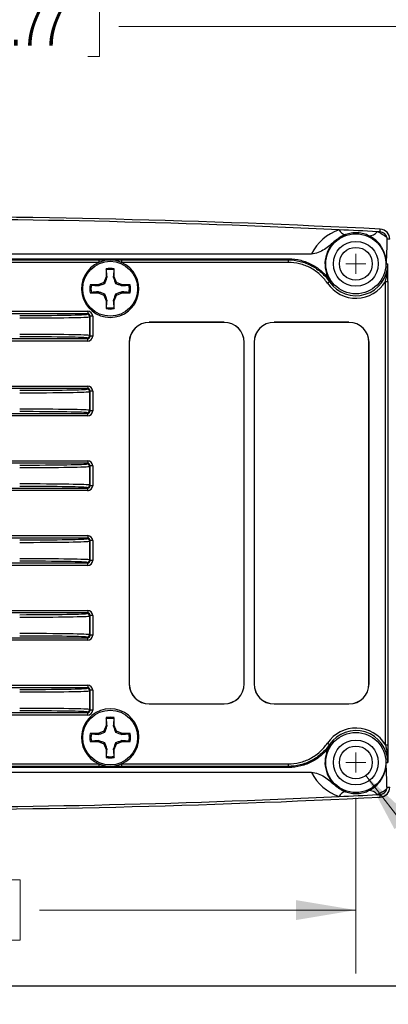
# Model space of a CAD drawing. Header units: millimetres. Extents: x 10 to 272, y 7 to 208.
# Tile 3 of 33: x 87 to 105, y 7 to 56. Entities that reach past the tile are written whole.
import ezdxf

# ---------------------------------------------------------------- set-up
doc = ezdxf.new("R2010")
doc.units = ezdxf.units.MM
doc.styles.add('SLDTEXTSTYLE3', font='TXT', dxfattribs={"width": 0.75})
doc.dimstyles.new('SLDDIMSTYLE2', dxfattribs={"dimtxt": 1.905, "dimasz": 3, "dimexe": 0, "dimexo": 0.0625, "dimgap": 0.47625, "dimtad": 0, "dimtih": 1, "dimtoh": 1, "dimdec": 1, "dimlfac": 2, "dimrnd": 1e-09, "dimzin": 4, "dimdsep": 46, "dimtxsty": 'SLDTEXTSTYLE3', "dimsah": 1, "dimcen": 0.09, "dimadec": 0, "dimazin": 1, "dimtfac": 1, "dimtdec": 1, "dimtofl": 0, "dimtmove": 0, "dimatfit": 3, "dimfxl": 1, "dimfrac": 2, "dimtolj": 1, "dimtzin": 12, "dimarcsym": 0})
doc.dimstyles.new('SLDDIMSTYLE3', dxfattribs={"dimtxt": 1.905, "dimasz": 3, "dimexe": 0, "dimexo": 0.0625, "dimgap": 0.47625, "dimtad": 0, "dimtih": 1, "dimtoh": 1, "dimdec": 1, "dimlfac": 2, "dimrnd": 1e-09, "dimzin": 12, "dimdsep": 46, "dimtxsty": 'SLDTEXTSTYLE3', "dimsah": 1, "dimcen": 0, "dimadec": 0, "dimazin": 3, "dimtfac": 1, "dimtdec": 1, "dimtofl": 0, "dimtmove": 0, "dimatfit": 3, "dimfxl": 1, "dimfrac": 2, "dimtolj": 1, "dimtzin": 12, "dimarcsym": 0})

# ---------------------------------------------------------------- blocks, each defined once
blk = doc.blocks.new('_D_6')
at = {"color": 7, "linetype": 'Continuous', "lineweight": 18}
for p, q in [((112.979, 78.14), (112.979, 52.642)), ((52.466, 73.724), (52.466, 52.642)), ((85.52, 57.329), (84.939, 57.329)), ((84.939, 57.329), (84.939, 54.305)), ((90.446, 57.329), (91.027, 57.329)), ((91.027, 57.329), (91.027, 54.305)), ((52.466, 55.817), (77.638, 55.817)), ((112.979, 55.817), (91.993, 55.817)), ((84.939, 54.305), (85.52, 54.305)), ((91.027, 54.305), (90.446, 54.305))]:
    blk.add_line(p, q, dxfattribs=at)
for points in [[(52.466, 55.817), (55.466, 55.317), (55.466, 56.317)], [(112.979, 55.817), (109.979, 56.317), (109.979, 55.317)]]:
    blk.add_solid(points, dxfattribs=at)
at = {"color": 7, "linetype": 'Continuous', "lineweight": 18, "char_height": 1.905, "attachment_point": 1, "style": 'SLDTEXTSTYLE3'}
for s, insert in [('121.0', (78.025, 56.76)), ('4.77', (85.52, 56.76))]:
    blk.add_mtext(s, dxfattribs=dict(at, insert=insert))
blk = doc.blocks.new('_D_15')
at = {"color": 7, "linetype": 'Continuous', "lineweight": 18}
for p, q in [((54.866, 17.143), (54.866, 8.337)), ((103.866, 17.143), (103.866, 8.337)), ((81.557, 13.024), (80.976, 13.024)), ((80.976, 13.024), (80.976, 10)), ((86.483, 13.024), (87.064, 13.024)), ((87.064, 13.024), (87.064, 10)), ((54.866, 11.512), (75.083, 11.512)), ((103.866, 11.512), (88.03, 11.512)), ((80.976, 10), (81.557, 10)), ((87.064, 10), (86.483, 10))]:
    blk.add_line(p, q, dxfattribs=at)
for points in [[(54.866, 11.512), (57.866, 11.012), (57.866, 12.012)], [(103.866, 11.512), (100.866, 12.012), (100.866, 11.012)]]:
    blk.add_solid(points, dxfattribs=at)
at = {"color": 7, "linetype": 'Continuous', "lineweight": 18, "char_height": 1.905, "attachment_point": 1, "style": 'SLDTEXTSTYLE3'}
for s, insert in [('98.0', (75.469, 12.456)), ('3.86', (81.557, 12.456))]:
    blk.add_mtext(s, dxfattribs=dict(at, insert=insert))
blk = doc.blocks.new('SW_SYMBOL_HOLE_DEPTH')
at = {"color": 0, "linetype": 'Continuous', "lineweight": 18}
for p, q in [((0, 875), (800, 875)), ((400, 875), (400, 75)), ((100, 555), (400, 75)), ((700, 555), (400, 75))]:
    blk.add_line(p, q, dxfattribs=at)
blk = doc.blocks.new('_D_19')
at = {"color": 7, "linetype": 'Continuous', "lineweight": 18}
for p, q in [((104.369, 18.258), (109.547, 11.512)), ((109.547, 11.512), (112.517, 11.512))]:
    blk.add_line(p, q, dxfattribs=at)
blk.add_solid([(104.369, 18.258), (105.799, 15.574), (106.592, 16.183)], dxfattribs=at)
at = {"color": 7, "linetype": 'Continuous', "lineweight": 18, "xscale": 0.0024333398, "yscale": 0.0024333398, "zscale": 0.0024333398}
blk.add_blockref('SW_SYMBOL_HOLE_DEPTH', (125.687, 10.25), dxfattribs=at)
at = {"color": 7, "linetype": 'Continuous', "lineweight": 18, "char_height": 1.905, "attachment_point": 1, "style": 'SLDTEXTSTYLE3'}
for s, insert in [('4X M4X0.7', (112.517, 12.47)), ('8.0[.32]', (128.409, 12.47))]:
    blk.add_mtext(s, dxfattribs=dict(at, insert=insert))
blk = doc.blocks.new('SW_CENTERMARKSYMBOL_7')
at = {"color": 0, "linetype": 'Continuous', "lineweight": 0}
for q in [(0, 0.5), (-0.5, 0), (0, -0.5), (0.5, 0)]:
    blk.add_line((0, 0), q, dxfattribs=at)
blk = doc.blocks.new('SW_CENTERMARKSYMBOL_8')
at = {"color": 0, "linetype": 'Continuous', "lineweight": 0}
for q in [(0, 0.5), (-0.5, 0), (0, -0.5), (0.5, 0)]:
    blk.add_line((0, 0), q, dxfattribs=at)

msp = doc.modelspace()

# ---------------------------------------------------------------- linework, layer by layer
at = {"color": 7, "linetype": 'Continuous', "lineweight": 25}
for p, q in [((105.085, 45.517), (105.092, 45.651)), ((105.566, 45.152), (105.425, 45.152)), ((57.121, 44.413), (101.638, 44.413)), ((58.257, 44.163), (100.504, 44.163)), ((58.286, 44.11), (91.002, 44.11)), ((91.002, 43.985), (58.286, 43.985)), ((91.002, 44.11), (91.002, 43.985)), ((92.131, 44.11), (100.476, 44.11)), ((92.131, 44.11), (92.131, 43.985)), ((100.476, 43.985), (92.131, 43.985)), ((100.476, 44.11), (100.504, 44.163)), ((100.476, 44.11), (100.476, 43.985)), ((91.363, 43.659), (91.363, 43.263)), ((91.381, 43.607), (91.363, 43.659)), ((91.752, 43.607), (91.77, 43.659)), ((91.77, 43.263), (91.77, 43.659)), ((105.379, 43.913), (105.465, 43.913)), ((91.247, 42.982), (90.967, 42.866)), ((91.363, 43.263), (91.247, 42.982)), ((91.3, 42.93), (91.247, 42.982)), ((91.412, 43.253), (91.363, 43.263)), ((91.721, 43.253), (91.77, 43.263)), ((91.886, 42.982), (91.77, 43.263)), ((91.833, 42.93), (91.886, 42.982)), ((92.166, 42.866), (91.886, 42.982)), ((102.581, 43.053), (102.544, 43.015)), ((105.344, 43.026), (105.469, 43.026)), ((105.344, 19.8), (105.344, 43.026)), ((105.469, 43.026), (105.469, 19.8)), ((90.967, 42.866), (90.57, 42.866)), ((90.622, 42.848), (90.57, 42.866)), ((90.622, 42.477), (90.57, 42.46)), ((90.57, 42.46), (90.967, 42.46)), ((90.976, 42.818), (90.967, 42.866)), ((90.976, 42.508), (90.967, 42.46)), ((90.967, 42.46), (91.247, 42.343)), ((91.886, 42.343), (92.166, 42.46)), ((92.156, 42.818), (92.166, 42.866)), ((92.156, 42.508), (92.166, 42.46)), ((92.562, 42.866), (92.166, 42.866)), ((92.166, 42.46), (92.562, 42.46)), ((92.51, 42.848), (92.562, 42.866)), ((92.51, 42.477), (92.562, 42.46)), ((91.3, 42.396), (91.247, 42.343)), ((91.247, 42.343), (91.363, 42.063)), ((91.412, 42.073), (91.363, 42.063)), ((91.363, 42.063), (91.363, 41.667)), ((91.721, 42.073), (91.77, 42.063)), ((91.77, 42.063), (91.886, 42.343)), ((91.77, 41.667), (91.77, 42.063)), ((91.833, 42.396), (91.886, 42.343)), ((56.723, 41.536), (90.439, 41.536)), ((90.439, 41.536), (90.439, 41.411)), ((91.381, 41.719), (91.363, 41.667)), ((91.752, 41.719), (91.77, 41.667)), ((90.439, 41.411), (56.723, 41.411)), ((90.41, 41.381), (90.439, 41.411)), ((90.564, 41.286), (90.535, 41.256)), ((90.535, 41.256), (90.535, 40.32)), ((90.564, 40.29), (90.564, 41.286)), ((90.689, 41.286), (90.564, 41.286)), ((90.689, 41.286), (90.689, 40.29)), ((97.273, 40.98), (93.523, 40.98)), ((93.523, 40.98), (93.523, 40.975)), ((97.273, 40.975), (93.523, 40.975)), ((97.273, 40.975), (97.273, 40.98)), ((103.523, 40.98), (99.773, 40.98)), ((99.773, 40.98), (99.773, 40.975)), ((103.523, 40.975), (99.773, 40.975)), ((103.523, 40.975), (103.523, 40.98)), ((56.676, 40.165), (90.439, 40.165)), ((90.439, 40.04), (56.676, 40.04)), ((90.439, 40.165), (90.41, 40.195)), ((90.439, 40.04), (90.439, 40.165)), ((90.535, 40.32), (90.564, 40.29)), ((90.689, 40.29), (90.564, 40.29)), ((92.519, 39.975), (92.519, 22.85)), ((92.523, 39.975), (92.519, 39.975)), ((92.523, 39.975), (92.523, 22.85)), ((98.277, 39.975), (98.273, 39.975)), ((98.273, 22.85), (98.273, 39.975)), ((98.277, 22.85), (98.277, 39.975)), ((98.769, 39.975), (98.769, 22.85)), ((98.773, 39.975), (98.769, 39.975)), ((98.773, 39.975), (98.773, 22.85)), ((104.527, 39.975), (104.523, 39.975)), ((104.523, 22.85), (104.523, 39.975)), ((104.527, 22.85), (104.527, 39.975)), ((56.571, 37.786), (90.439, 37.786)), ((90.439, 37.661), (56.571, 37.661)), ((90.41, 37.631), (90.439, 37.661)), ((90.439, 37.786), (90.439, 37.661)), ((90.564, 37.536), (90.535, 37.506)), ((90.564, 36.54), (90.564, 37.536)), ((90.689, 37.536), (90.564, 37.536)), ((90.689, 37.536), (90.689, 36.54)), ((90.535, 37.506), (90.535, 36.57)), ((90.535, 36.57), (90.564, 36.54)), ((90.689, 36.54), (90.564, 36.54)), ((56.542, 36.415), (90.439, 36.415)), ((90.439, 36.29), (56.542, 36.29)), ((90.439, 36.415), (90.41, 36.445)), ((90.439, 36.29), (90.439, 36.415)), ((56.49, 34.036), (90.439, 34.036)), ((90.439, 33.911), (56.49, 33.911)), ((90.41, 33.881), (90.439, 33.911)), ((90.439, 34.036), (90.439, 33.911)), ((90.564, 33.786), (90.535, 33.756)), ((90.535, 33.756), (90.535, 32.82)), ((90.564, 32.79), (90.564, 33.786)), ((90.689, 33.786), (90.564, 33.786)), ((90.689, 33.786), (90.689, 32.79)), ((56.48, 32.665), (90.439, 32.665)), ((90.439, 32.665), (90.41, 32.695)), ((90.439, 32.54), (90.439, 32.665)), ((90.535, 32.82), (90.564, 32.79)), ((90.689, 32.79), (90.564, 32.79)), ((90.439, 32.54), (56.48, 32.54)), ((56.48, 30.286), (90.439, 30.286)), ((90.439, 30.161), (56.48, 30.161)), ((90.41, 30.131), (90.439, 30.161)), ((90.439, 30.286), (90.439, 30.161)), ((90.564, 30.036), (90.535, 30.006)), ((90.535, 30.006), (90.535, 29.07)), ((90.564, 29.04), (90.564, 30.036)), ((90.689, 30.036), (90.564, 30.036)), ((90.689, 30.036), (90.689, 29.04)), ((56.49, 28.915), (90.439, 28.915)), ((90.439, 28.79), (56.49, 28.79)), ((90.439, 28.915), (90.41, 28.945)), ((90.439, 28.79), (90.439, 28.915)), ((90.535, 29.07), (90.564, 29.04)), ((90.689, 29.04), (90.564, 29.04)), ((56.542, 26.536), (90.439, 26.536)), ((90.439, 26.411), (56.542, 26.411)), ((90.41, 26.381), (90.439, 26.411)), ((90.439, 26.536), (90.439, 26.411)), ((90.564, 26.286), (90.535, 26.256)), ((90.535, 26.256), (90.535, 25.32)), ((90.564, 25.29), (90.564, 26.286)), ((90.689, 26.286), (90.564, 26.286)), ((90.689, 26.286), (90.689, 25.29)), ((90.439, 25.165), (90.41, 25.195)), ((90.535, 25.32), (90.564, 25.29)), ((90.689, 25.29), (90.564, 25.29)), ((56.571, 25.165), (90.439, 25.165)), ((90.439, 25.04), (56.571, 25.04)), ((90.439, 25.04), (90.439, 25.165)), ((56.676, 22.786), (90.439, 22.786)), ((90.439, 22.786), (90.439, 22.661)), ((92.519, 22.85), (92.523, 22.85)), ((98.273, 22.85), (98.277, 22.85)), ((98.769, 22.85), (98.773, 22.85)), ((104.523, 22.85), (104.527, 22.85)), ((90.439, 22.661), (56.676, 22.661)), ((90.41, 22.631), (90.439, 22.661)), ((90.564, 22.536), (90.535, 22.506)), ((90.535, 22.506), (90.535, 21.57)), ((90.564, 21.54), (90.564, 22.536)), ((90.689, 22.536), (90.564, 22.536)), ((90.689, 22.536), (90.689, 21.54)), ((93.523, 21.85), (93.523, 21.846)), ((93.523, 21.85), (97.273, 21.85)), ((93.523, 21.846), (97.273, 21.846)), ((97.273, 21.846), (97.273, 21.85)), ((99.773, 21.85), (99.773, 21.846)), ((99.773, 21.85), (103.523, 21.85)), ((99.773, 21.846), (103.523, 21.846)), ((103.523, 21.846), (103.523, 21.85)), ((56.723, 21.415), (90.439, 21.415)), ((90.439, 21.29), (56.723, 21.29)), ((90.439, 21.415), (90.41, 21.445)), ((90.439, 21.29), (90.439, 21.415)), ((90.535, 21.57), (90.564, 21.54)), ((90.689, 21.54), (90.564, 21.54)), ((91.363, 20.763), (91.247, 20.482)), ((91.363, 21.159), (91.363, 20.763)), ((91.381, 21.107), (91.363, 21.159)), ((91.412, 20.753), (91.363, 20.763)), ((91.721, 20.753), (91.77, 20.763)), ((91.752, 21.107), (91.77, 21.159)), ((91.77, 20.763), (91.77, 21.159)), ((91.886, 20.482), (91.77, 20.763)), ((90.967, 20.366), (90.57, 20.366)), ((90.622, 20.348), (90.57, 20.366)), ((91.247, 20.482), (90.967, 20.366)), ((90.976, 20.318), (90.967, 20.366)), ((91.3, 20.43), (91.247, 20.482)), ((91.833, 20.43), (91.886, 20.482)), ((92.166, 20.366), (91.886, 20.482)), ((92.156, 20.318), (92.166, 20.366)), ((92.562, 20.366), (92.166, 20.366)), ((92.51, 20.348), (92.562, 20.366)), ((90.622, 19.977), (90.57, 19.96)), ((90.57, 19.96), (90.967, 19.96)), ((90.976, 20.008), (90.967, 19.96)), ((90.967, 19.96), (91.247, 19.843)), ((91.3, 19.896), (91.247, 19.843)), ((91.247, 19.843), (91.363, 19.563)), ((91.77, 19.563), (91.886, 19.843)), ((91.833, 19.896), (91.886, 19.843)), ((91.886, 19.843), (92.166, 19.96)), ((92.156, 20.008), (92.166, 19.96)), ((92.166, 19.96), (92.562, 19.96)), ((92.51, 19.977), (92.562, 19.96)), ((102.544, 19.811), (102.581, 19.773)), ((105.344, 19.8), (105.469, 19.8)), ((91.412, 19.573), (91.363, 19.563)), ((91.363, 19.563), (91.363, 19.167)), ((91.721, 19.573), (91.77, 19.563)), ((91.77, 19.167), (91.77, 19.563)), ((58.286, 18.841), (91.002, 18.841)), ((91.002, 18.841), (91.002, 18.716)), ((91.381, 19.219), (91.363, 19.167)), ((91.752, 19.219), (91.77, 19.167)), ((92.131, 18.841), (92.131, 18.716)), ((92.131, 18.841), (100.476, 18.841)), ((100.476, 18.841), (100.476, 18.716)), ((105.379, 18.913), (105.465, 18.913)), ((101.638, 18.413), (57.121, 18.413)), ((100.504, 18.663), (58.257, 18.663)), ((91.002, 18.716), (58.286, 18.716)), ((100.476, 18.716), (92.131, 18.716)), ((100.504, 18.663), (100.476, 18.716)), ((105.092, 17.174), (105.085, 17.309)), ((105.425, 17.674), (105.566, 17.674)), ((270.088, 7.692), (10.088, 7.692))]:
    msp.add_line(p, q, dxfattribs=at)
at = {"color": 7, "linetype": 'Continuous', "lineweight": 25, "flags": 128}
for points in [[(102.544, 43.015), (102.541, 43.013), (102.535, 43.009), (102.525, 43.002), (102.513, 42.994), (102.497, 42.983), (102.479, 42.971), (102.46, 42.958), (102.44, 42.944)], [(102.44, 19.881), (102.46, 19.868), (102.479, 19.855), (102.497, 19.843), (102.513, 19.832), (102.525, 19.823), (102.535, 19.817), (102.541, 19.813), (102.544, 19.811)]]:
    msp.add_lwpolyline(points, dxfattribs=at)
at = {"color": 7, "linetype": 'Continuous', "lineweight": 25}
for centre, radius in [((103.866, 43.913), 1.505), ((103.866, 43.913), 1.125), ((103.866, 43.913), 0.825), ((91.566, 42.663), 1.375), ((91.566, 20.163), 1.375), ((103.866, 18.913), 1.505), ((103.866, 18.913), 1.125), ((103.866, 18.913), 0.825)]:
    msp.add_circle(centre, radius, dxfattribs=at)
for centre, radius, start, end in [((79.816, -453.459), 499.75, 87.10098, 90.14137), ((79.816, -453.459), 499.75, 87.10098, 90.14138), ((103.392, 45.779), 0.399, 203.6549, 264.7334), ((104.563, 45.763), 0.442, 263.9704, 327.3141), ((105.066, 45.152), 0.5, 0, 87.101), ((103.866, 43.913), 1.546, 131.8371, 213.7841), ((91.566, 42.663), 1.437, 113.1154, 66.8846), ((91.566, 42.663), 1.437, 66.8846, 113.1154), ((91.566, 42.663), 1.017, 78.463, 101.537), ((91.566, 42.663), 0.962, 78.8818, 101.1182), ((103.866, 43.913), 1.599, 214.1802, 0), ((103.866, 43.913), 1.724, 214.1802, 329.0358), ((91.566, 42.663), 1.017, 168.463, 191.537), ((91.566, 42.663), 0.962, 168.8818, 191.1182), ((91.566, 42.663), 0.962, 348.8818, 11.1182), ((91.566, 42.663), 1.017, 348.463, 11.537), ((91.566, 42.663), 1.017, 258.463, 281.537), ((91.566, 42.663), 0.962, 258.8818, 281.1182), ((90.41, 41.256), 0.125, 0.0195, 89.9809), ((93.523, 39.975), 1.004, 90, 180), ((93.523, 39.975), 1, 90, 180), ((97.273, 39.975), 1.004, 0, 90), ((97.273, 39.975), 1, 0, 90), ((99.773, 39.975), 1.004, 90, 180), ((99.773, 39.975), 1, 90, 180), ((103.523, 39.975), 1.004, 0, 90), ((103.523, 39.975), 1, 0, 90), ((90.41, 40.32), 0.125, 270.0198, 359.9798), ((90.41, 37.506), 0.125, 0.0201, 89.9803), ((90.41, 36.57), 0.125, 270.0199, 359.9797), ((90.41, 33.756), 0.125, 0.02, 89.9803), ((90.41, 32.82), 0.125, 270.0198, 359.9799), ((90.41, 30.006), 0.125, 0.0201, 89.9802), ((90.41, 29.07), 0.125, 270.0197, 359.98), ((90.41, 26.256), 0.125, 0.0203, 89.9801), ((90.41, 25.32), 0.125, 270.0197, 359.9799), ((93.523, 22.85), 1.004, 180, 270), ((93.523, 22.85), 1, 180, 270), ((97.273, 22.85), 1.004, 270, 0), ((97.273, 22.85), 1, 270, 0), ((99.773, 22.85), 1.004, 180, 270), ((99.773, 22.85), 1, 180, 270), ((103.523, 22.85), 1.004, 270, 0), ((103.523, 22.85), 1, 270, 0), ((90.41, 22.506), 0.125, 0.0202, 89.9802), ((91.566, 20.163), 1.438, 293.1154, 246.8846), ((90.41, 21.57), 0.125, 270.0191, 359.9805), ((91.566, 20.163), 1.017, 78.463, 101.537), ((91.566, 20.163), 0.962, 78.8818, 101.1182), ((91.566, 20.163), 1.017, 168.463, 191.537), ((91.566, 20.163), 0.962, 168.8818, 191.1182), ((91.566, 20.163), 0.962, 348.8818, 11.1182), ((91.566, 20.163), 1.017, 348.463, 11.537), ((103.866, 18.913), 1.724, 30.9642, 145.8198), ((103.866, 18.913), 1.599, 0, 145.8198), ((103.866, 18.913), 1.546, 146.2159, 228.1629), ((91.566, 20.163), 1.438, 246.8846, 293.1154), ((91.566, 20.163), 1.017, 258.463, 281.537), ((91.566, 20.163), 0.962, 258.8818, 281.1182), ((103.392, 17.047), 0.399, 95.2666, 156.3451), ((104.563, 17.063), 0.442, 32.6859, 96.0296), ((105.066, 17.674), 0.5, 272.899, 0), ((79.816, 516.285), 499.75, 269.85863, 272.89902), ((79.816, 516.285), 499.75, 269.85862, 272.89902)]:
    msp.add_arc(centre, radius, start, end, dxfattribs=at)
for centre, major_axis, ratio, start_param, end_param in [((79.816, -444.888), (0, 491.055), 0.999848, 6.235895, 6.285842), ((103.866, 43.25), (0, 2.513), 0.999848, 0.340816, 1.089651), ((79.816, -444.888), (0, 491.055), 0.999848, 6.232002, 6.235895), ((103.866, 43.25), (0, 2.513), 0.999848, 5.617313, 5.843896), ((79.816, -444.888), (0, 491.055), 0.999848, 6.231697, 6.232002), ((105.066, 45.158), (0, 0.359), 0.999848, 4.902744, 6.231697), ((90.439, 41.286), (-0.177, -0.177), 0.999695, 2.356347, 3.926839), ((87.035, 41.382), (3.375, 0), 0.017455, 4.712389, 6.265732), ((87.035, 41.257), (3.5, 0), 0.016832, 4.712389, 6.265732), ((90.439, 41.286), (0.0885, 0.0885), 0.999087, 5.497939, 7.068431), ((87.035, 40.318), (3.5, 0), 0.016832, 0.017453, 1.570796), ((87.035, 40.194), (3.375, 0), 0.017455, 0.017453, 1.570796), ((90.439, 40.29), (0.0885, -0.0885), 0.999087, 5.497939, 7.068431), ((90.439, 40.29), (-0.177, 0.177), 0.999695, 2.356347, 3.926839), ((87.035, 37.632), (3.375, 0), 0.017455, 4.712389, 6.265732), ((90.439, 37.536), (0.177, 0.177), 0.999695, 5.497939, 7.068431), ((90.439, 37.536), (0.0885, 0.0885), 0.999087, 5.497939, 7.068431), ((87.035, 37.507), (3.5, 0), 0.016832, 4.712389, 6.265732), ((87.035, 36.568), (3.5, 0), 0.016832, 0.017453, 1.570796), ((90.439, 36.54), (0.0885, -0.0885), 0.999087, 5.497939, 7.068431), ((90.439, 36.54), (-0.177, 0.177), 0.999695, 2.356347, 3.926839), ((87.035, 36.444), (3.375, 0), 0.017455, 0.017453, 1.570796), ((87.035, 33.882), (3.375, 0), 0.017455, 4.712389, 6.265732), ((87.035, 33.757), (3.5, 0), 0.016832, 4.712389, 6.265732), ((90.439, 33.786), (0.177, 0.177), 0.999695, 5.497939, 7.068431), ((90.439, 33.786), (0.0885, 0.0885), 0.999087, 5.497939, 7.068431), ((87.035, 32.818), (3.5, 0), 0.016832, 0.017453, 1.570796), ((87.035, 32.694), (3.375, 0), 0.017455, 0.017453, 1.570796), ((90.439, 32.79), (0.0885, -0.0885), 0.999087, 5.497939, 7.068431), ((90.439, 32.79), (-0.177, 0.177), 0.999695, 2.356347, 3.926839), ((87.035, 30.132), (3.375, 0), 0.017455, 4.712389, 6.265732), ((90.439, 30.036), (0.177, 0.177), 0.999695, 5.497939, 7.068431), ((90.439, 30.036), (0.0885, 0.0885), 0.999087, 5.497939, 7.068431), ((87.035, 30.007), (3.5, 0), 0.016832, 4.712389, 6.265732), ((87.035, 29.068), (3.5, 0), 0.016832, 0.017453, 1.570796), ((87.035, 28.944), (3.375, 0), 0.017455, 0.017453, 1.570796), ((90.439, 29.04), (0.0885, -0.0885), 0.999087, 5.497939, 7.068431), ((90.439, 29.04), (-0.177, 0.177), 0.999695, 2.356347, 3.926839), ((87.035, 26.382), (3.375, 0), 0.017455, 4.712389, 6.265732), ((87.035, 26.257), (3.5, 0), 0.016832, 4.712389, 6.265732), ((90.439, 26.286), (0.177, 0.177), 0.999695, 5.497939, 7.068431), ((90.439, 26.286), (0.0885, 0.0885), 0.999087, 5.497939, 7.068431), ((87.035, 25.318), (3.5, 0), 0.016832, 0.017453, 1.570796), ((87.035, 25.194), (3.375, 0), 0.017455, 0.017453, 1.570796), ((90.439, 25.29), (0.0885, -0.0885), 0.999087, 5.497939, 7.068431), ((90.439, 25.29), (-0.177, 0.177), 0.999695, 2.356347, 3.926839), ((90.439, 22.536), (0.177, 0.177), 0.999695, 5.497939, 7.068431), ((87.035, 22.632), (3.375, 0), 0.017455, 4.712389, 6.265732), ((87.035, 22.507), (3.5, 0), 0.016832, 4.712389, 6.265732), ((90.439, 22.536), (0.0885, 0.0885), 0.999087, 5.497939, 7.068431), ((87.035, 21.568), (3.5, 0), 0.016832, 0.017453, 1.570796), ((87.035, 21.444), (3.375, 0), 0.017455, 0.017453, 1.570796), ((90.439, 21.54), (0.0885, -0.0885), 0.999087, 5.497939, 7.068431), ((90.439, 21.54), (-0.177, 0.177), 0.999695, 2.356347, 3.926839), ((103.866, 19.576), (0, 2.513), 0.999848, 2.051942, 2.800776), ((79.816, 507.713), (0, 491.055), 0.999848, 3.188883, 3.192776), ((103.866, 19.576), (0, 2.513), 0.999848, 3.580882, 3.807465), ((79.816, 507.713), (0, 491.055), 0.999848, 3.192776, 3.193081), ((105.066, 17.668), (0, 0.359), 0.999848, 3.193081, 4.522034), ((79.816, 507.713), (0, 491.055), 0.999848, 3.138936, 3.188883)]:
    msp.add_ellipse(centre, major_axis=major_axis, ratio=ratio, start_param=start_param, end_param=end_param, dxfattribs=at)
for points, knots in [([(104.517, 45.324), (104.435, 45.363), (104.351, 45.394), (104.214, 45.431), (104.167, 45.442), (104.067, 45.459), (104.013, 45.466), (103.904, 45.472), (103.848, 45.473), (103.74, 45.467), (103.688, 45.462), (103.539, 45.438), (103.446, 45.414), (103.355, 45.381)], [0, 0, 0, 0, 0.25, 0.25, 0.375, 0.375, 0.5, 0.5, 0.625, 0.625, 0.75, 0.75, 1, 1, 1, 1]), ([(102.835, 45.065), (102.662, 44.91), (102.487, 44.759), (102.195, 44.575), (102.091, 44.52), (101.872, 44.439), (101.757, 44.413), (101.638, 44.413)], [0, 0, 0, 0, 0.5, 0.5, 0.75, 0.75, 1, 1, 1, 1]), ([(103.355, 45.381), (103.244, 45.342), (103.146, 45.292), (102.975, 45.184), (102.901, 45.126), (102.835, 45.065)], [0, 0, 0, 0, 0.5, 0.5, 1, 1, 1, 1]), ([(105.379, 43.913), (105.383, 44.039), (105.371, 44.165), (105.315, 44.413), (105.271, 44.536), (105.144, 44.78), (105.059, 44.902), (104.893, 45.072), (104.831, 45.126), (104.689, 45.23), (104.608, 45.28), (104.517, 45.324)], [0, 0, 0, 0, 0.25, 0.25, 0.5, 0.5, 0.75, 0.75, 0.875, 0.875, 1, 1, 1, 1]), ([(105.425, 45.152), (105.422, 44.985), (105.418, 44.85), (105.411, 44.611), (105.407, 44.507), (105.399, 44.318), (105.395, 44.232), (105.389, 44.109), (105.387, 44.069), (105.383, 43.991), (105.381, 43.951), (105.379, 43.913)], [0, 0, 0, 0, 0.25, 0.25, 0.5, 0.5, 0.75, 0.75, 0.875, 0.875, 1, 1, 1, 1]), ([(91.002, 44.11), (91.098, 44.11), (91.192, 44.11), (91.332, 44.109), (91.379, 44.109), (91.473, 44.109), (91.52, 44.109), (91.615, 44.109), (91.662, 44.109), (91.756, 44.109), (91.802, 44.109), (91.942, 44.11), (92.035, 44.11), (92.131, 44.11)], [0, 0, 0, 0, 0.25, 0.25, 0.375, 0.375, 0.5, 0.5, 0.625, 0.625, 0.75, 0.75, 1, 1, 1, 1]), ([(100.476, 44.11), (100.68, 44.11), (100.881, 44.085), (101.176, 44.012), (101.274, 43.981), (101.463, 43.909), (101.555, 43.867), (101.822, 43.726), (101.99, 43.609), (102.295, 43.337), (102.429, 43.184), (102.544, 43.015)], [0, 0, 0, 0, 0.25, 0.25, 0.375, 0.375, 0.5, 0.5, 0.75, 0.75, 1, 1, 1, 1]), ([(102.44, 42.944), (102.331, 43.105), (102.204, 43.25), (101.99, 43.442), (101.913, 43.503), (101.754, 43.614), (101.672, 43.664), (101.503, 43.753), (101.416, 43.793), (101.236, 43.862), (101.142, 43.892), (100.861, 43.961), (100.67, 43.985), (100.476, 43.985)], [0, 0, 0, 0, 0.25, 0.25, 0.375, 0.375, 0.5, 0.5, 0.625, 0.625, 0.75, 0.75, 1, 1, 1, 1]), ([(100.504, 44.163), (100.71, 44.163), (100.912, 44.138), (101.209, 44.064), (101.307, 44.033), (101.499, 43.959), (101.591, 43.916), (101.771, 43.82), (101.857, 43.767), (102.025, 43.65), (102.106, 43.585), (102.333, 43.379), (102.467, 43.225), (102.581, 43.053)], [0, 0, 0, 0, 0.25, 0.25, 0.375, 0.375, 0.5, 0.5, 0.625, 0.625, 0.75, 0.75, 1, 1, 1, 1]), ([(105.344, 43.026), (105.382, 43.173), (105.413, 43.32), (105.455, 43.616), (105.466, 43.765), (105.465, 43.913)], [0, 0, 0, 0, 0.5, 0.5, 1, 1, 1, 1]), ([(105.469, 43.026), (105.469, 43.182), (105.469, 43.332), (105.467, 43.627), (105.466, 43.771), (105.465, 43.913)], [0, 0, 0, 0, 0.5, 0.5, 1, 1, 1, 1]), ([(91.3, 42.93), (91.322, 42.99), (91.341, 43.045), (91.378, 43.151), (91.395, 43.203), (91.412, 43.253)], [0, 0, 0, 0, 0.5, 0.5, 1, 1, 1, 1]), ([(91.721, 43.253), (91.738, 43.203), (91.755, 43.151), (91.791, 43.045), (91.81, 42.991), (91.833, 42.93)], [0, 0, 0, 0, 0.5, 0.5, 1, 1, 1, 1]), ([(90.976, 42.818), (91.027, 42.834), (91.078, 42.851), (91.184, 42.888), (91.239, 42.907), (91.3, 42.93)], [0, 0, 0, 0, 0.5, 0.5, 1, 1, 1, 1]), ([(91.3, 42.396), (91.239, 42.419), (91.184, 42.438), (91.078, 42.474), (91.027, 42.492), (90.976, 42.508)], [0, 0, 0, 0, 0.5, 0.5, 1, 1, 1, 1]), ([(91.833, 42.93), (91.894, 42.907), (91.948, 42.888), (92.055, 42.851), (92.106, 42.834), (92.156, 42.818)], [0, 0, 0, 0, 0.5, 0.5, 1, 1, 1, 1]), ([(92.156, 42.508), (92.106, 42.492), (92.055, 42.474), (91.948, 42.438), (91.894, 42.419), (91.833, 42.396)], [0, 0, 0, 0, 0.5, 0.5, 1, 1, 1, 1]), ([(91.412, 42.073), (91.395, 42.123), (91.378, 42.174), (91.341, 42.281), (91.322, 42.335), (91.3, 42.396)], [0, 0, 0, 0, 0.5, 0.5, 1, 1, 1, 1]), ([(91.833, 42.396), (91.81, 42.336), (91.791, 42.281), (91.755, 42.175), (91.738, 42.123), (91.721, 42.073)], [0, 0, 0, 0, 0.5, 0.5, 1, 1, 1, 1]), ([(91.3, 20.43), (91.322, 20.49), (91.341, 20.545), (91.378, 20.651), (91.395, 20.703), (91.412, 20.753)], [0, 0, 0, 0, 0.5, 0.5, 1, 1, 1, 1]), ([(91.721, 20.753), (91.738, 20.703), (91.755, 20.651), (91.791, 20.545), (91.81, 20.491), (91.833, 20.43)], [0, 0, 0, 0, 0.5, 0.5, 1, 1, 1, 1]), ([(90.976, 20.318), (91.027, 20.334), (91.078, 20.351), (91.184, 20.388), (91.239, 20.407), (91.3, 20.43)], [0, 0, 0, 0, 0.5, 0.5, 1, 1, 1, 1]), ([(91.833, 20.43), (91.894, 20.407), (91.948, 20.388), (92.055, 20.351), (92.106, 20.334), (92.156, 20.318)], [0, 0, 0, 0, 0.5, 0.5, 1, 1, 1, 1]), ([(91.3, 19.896), (91.239, 19.919), (91.184, 19.938), (91.078, 19.974), (91.027, 19.992), (90.976, 20.008)], [0, 0, 0, 0, 0.5, 0.5, 1, 1, 1, 1]), ([(91.412, 19.573), (91.395, 19.623), (91.378, 19.674), (91.341, 19.781), (91.322, 19.835), (91.3, 19.896)], [0, 0, 0, 0, 0.5, 0.5, 1, 1, 1, 1]), ([(91.833, 19.896), (91.81, 19.836), (91.791, 19.781), (91.755, 19.675), (91.738, 19.623), (91.721, 19.573)], [0, 0, 0, 0, 0.5, 0.5, 1, 1, 1, 1]), ([(92.156, 20.008), (92.106, 19.992), (92.055, 19.974), (91.948, 19.938), (91.894, 19.919), (91.833, 19.896)], [0, 0, 0, 0, 0.5, 0.5, 1, 1, 1, 1]), ([(100.476, 18.841), (100.67, 18.841), (100.861, 18.864), (101.141, 18.934), (101.234, 18.963), (101.414, 19.032), (101.502, 19.072), (101.671, 19.162), (101.753, 19.212), (101.912, 19.322), (101.988, 19.382), (102.204, 19.576), (102.331, 19.72), (102.44, 19.881)], [0, 0, 0, 0, 0.25, 0.25, 0.375, 0.375, 0.5, 0.5, 0.625, 0.625, 0.75, 0.75, 1, 1, 1, 1]), ([(102.544, 19.811), (102.429, 19.642), (102.296, 19.49), (102.069, 19.287), (101.989, 19.223), (101.823, 19.107), (101.737, 19.055), (101.47, 18.913), (101.278, 18.839), (100.882, 18.741), (100.68, 18.716), (100.476, 18.716)], [0, 0, 0, 0, 0.25, 0.25, 0.375, 0.375, 0.5, 0.5, 0.75, 0.75, 1, 1, 1, 1]), ([(102.581, 19.773), (102.467, 19.601), (102.333, 19.447), (102.107, 19.242), (102.026, 19.177), (101.858, 19.059), (101.772, 19.006), (101.592, 18.91), (101.5, 18.868), (101.309, 18.794), (101.21, 18.763), (100.912, 18.688), (100.71, 18.663), (100.504, 18.663)], [0, 0, 0, 0, 0.25, 0.25, 0.375, 0.375, 0.5, 0.5, 0.625, 0.625, 0.75, 0.75, 1, 1, 1, 1]), ([(105.344, 19.8), (105.382, 19.653), (105.413, 19.506), (105.455, 19.21), (105.466, 19.061), (105.465, 18.913)], [0, 0, 0, 0, 0.5, 0.5, 1, 1, 1, 1]), ([(105.469, 19.8), (105.469, 19.644), (105.469, 19.494), (105.467, 19.199), (105.466, 19.055), (105.465, 18.913)], [0, 0, 0, 0, 0.5, 0.5, 1, 1, 1, 1]), ([(104.517, 17.502), (104.607, 17.545), (104.687, 17.594), (104.83, 17.698), (104.892, 17.754), (105.003, 17.867), (105.051, 17.925), (105.137, 18.044), (105.174, 18.105), (105.271, 18.289), (105.315, 18.412), (105.371, 18.661), (105.383, 18.787), (105.379, 18.913)], [0, 0, 0, 0, 0.125, 0.125, 0.25, 0.25, 0.375, 0.375, 0.5, 0.5, 0.75, 0.75, 1, 1, 1, 1]), ([(105.425, 17.674), (105.422, 17.841), (105.418, 17.976), (105.411, 18.215), (105.407, 18.319), (105.399, 18.508), (105.395, 18.594), (105.389, 18.717), (105.387, 18.757), (105.383, 18.835), (105.381, 18.874), (105.379, 18.913)], [0, 0, 0, 0, 0.25, 0.25, 0.5, 0.5, 0.75, 0.75, 0.875, 0.875, 1, 1, 1, 1]), ([(92.131, 18.716), (92.035, 18.716), (91.941, 18.716), (91.8, 18.717), (91.754, 18.717), (91.66, 18.717), (91.613, 18.717), (91.517, 18.717), (91.47, 18.717), (91.377, 18.717), (91.33, 18.717), (91.191, 18.716), (91.097, 18.716), (91.002, 18.716)], [0, 0, 0, 0, 0.25, 0.25, 0.375, 0.375, 0.5, 0.5, 0.625, 0.625, 0.75, 0.75, 1, 1, 1, 1]), ([(101.638, 18.413), (101.756, 18.413), (101.869, 18.388), (102.088, 18.308), (102.191, 18.253), (102.484, 18.069), (102.662, 17.916), (102.835, 17.761)], [0, 0, 0, 0, 0.25, 0.25, 0.5, 0.5, 1, 1, 1, 1]), ([(102.835, 17.761), (102.901, 17.7), (102.975, 17.641), (103.103, 17.561), (103.148, 17.535), (103.246, 17.487), (103.299, 17.464), (103.355, 17.444)], [0, 0, 0, 0, 0.5, 0.5, 0.75, 0.75, 1, 1, 1, 1]), ([(103.355, 17.444), (103.446, 17.412), (103.539, 17.388), (103.689, 17.364), (103.741, 17.359), (103.848, 17.353), (103.905, 17.354), (104.07, 17.364), (104.169, 17.382), (104.351, 17.432), (104.435, 17.463), (104.517, 17.502)], [0, 0, 0, 0, 0.25, 0.25, 0.375, 0.375, 0.5, 0.5, 0.75, 0.75, 1, 1, 1, 1])]:
    msp.add_open_spline(points, degree=3, knots=knots, dxfattribs=at)
for points in [[(105.419, 45.226), (105.424, 45.201), (105.426, 45.176), (105.425, 45.152)], [(91.412, 43.253), (91.401, 43.371), (91.391, 43.489), (91.381, 43.607)], [(91.752, 43.607), (91.741, 43.489), (91.731, 43.371), (91.721, 43.253)], [(90.622, 42.848), (90.74, 42.838), (90.858, 42.828), (90.976, 42.818)], [(90.976, 42.508), (90.858, 42.498), (90.74, 42.488), (90.622, 42.477)], [(92.156, 42.818), (92.275, 42.828), (92.393, 42.838), (92.51, 42.848)], [(92.51, 42.477), (92.393, 42.488), (92.275, 42.498), (92.156, 42.508)], [(91.381, 41.719), (91.391, 41.837), (91.401, 41.955), (91.412, 42.073)], [(91.721, 42.073), (91.731, 41.955), (91.741, 41.837), (91.752, 41.719)], [(91.412, 20.753), (91.401, 20.871), (91.391, 20.989), (91.381, 21.107)], [(91.752, 21.107), (91.741, 20.989), (91.731, 20.871), (91.721, 20.753)], [(90.622, 20.348), (90.74, 20.338), (90.858, 20.328), (90.976, 20.318)], [(92.156, 20.318), (92.275, 20.328), (92.393, 20.338), (92.51, 20.348)], [(90.976, 20.008), (90.858, 19.998), (90.74, 19.988), (90.622, 19.977)], [(92.51, 19.977), (92.393, 19.988), (92.275, 19.998), (92.156, 20.008)], [(91.381, 19.219), (91.391, 19.337), (91.401, 19.455), (91.412, 19.573)], [(91.721, 19.573), (91.731, 19.455), (91.741, 19.337), (91.752, 19.219)], [(105.425, 17.674), (105.426, 17.65), (105.424, 17.625), (105.419, 17.6)]]:
    msp.add_open_spline(points, degree=3, dxfattribs=at)

# ---------------------------------------------------------------- block references
at = {"color": 7, "linetype": 'Continuous', "lineweight": 0}
for name, p in [('SW_CENTERMARKSYMBOL_7', (103.866, 43.913)), ('SW_CENTERMARKSYMBOL_8', (103.866, 18.913))]:
    msp.add_blockref(name, p, dxfattribs=at)

# ---------------------------------------------------------------- dimensions: what is measured, and where the dimension line sits
at = {"color": 7, "linetype": 'Continuous', "lineweight": 18}
for base, p1, p2, picture, middle in [((52.466, 55.817), (112.979, 79.41), (52.466, 74.994), '_D_6', (84.816, 55.817)), ((103.866, 11.512), (54.866, 18.413), (103.866, 18.413), '_D_15', (81.557, 11.512))]:
    dim = msp.add_linear_dim(base=base, p1=p1, p2=p2, dimstyle='SLDDIMSTYLE2', dxfattribs=at)
    dim.commit()
    dim.dimension.update_dxf_attribs({"geometry": picture, "text_midpoint": middle, "dimtype": 160})
dim = msp.add_diameter_dim_2p(p1=(103.364, 19.567), p2=(104.369, 18.258), text='4X M4X0.7 {\\fGDT;x}8.0[.32]', dimstyle='SLDDIMSTYLE3', override={"dimpost": '<>'}, dxfattribs=at)
dim.commit()
dim.dimension.update_dxf_attribs({"geometry": '_D_19', "text_midpoint": (124.873, 11.512), "dimtype": 163})

doc.saveas('drawing.dxf')
